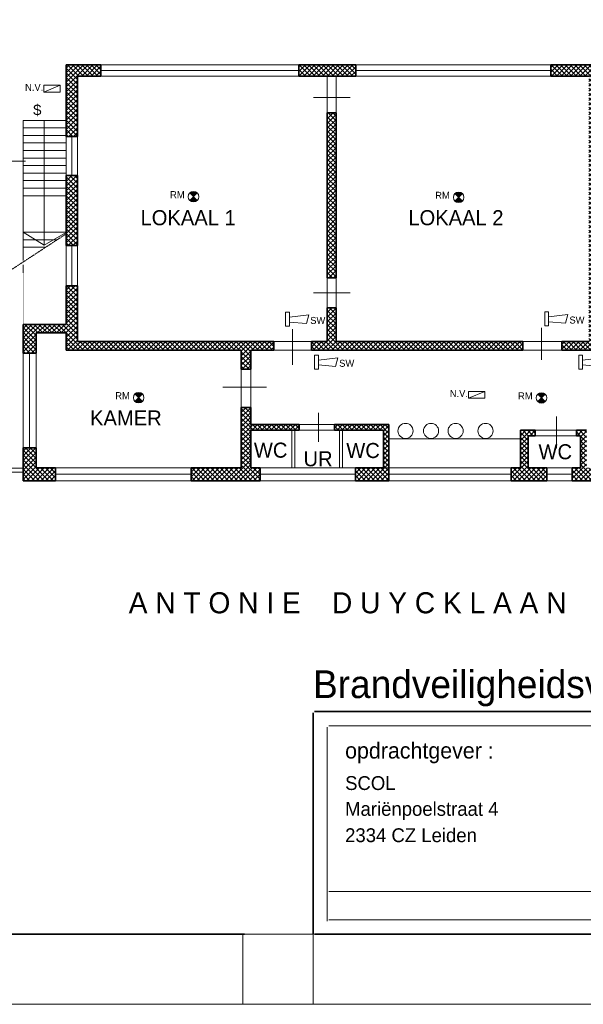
# Model space of a CAD drawing. Header units: millimetres. Extents: x 0 to 10560344, y -63228 to 177747.
# Tile 114 of 125: x 173332 to 189403, y 45511 to 73591. Entities that reach past the tile are written whole.
import ezdxf

# ---------------------------------------------------------------- set-up
doc = ezdxf.new("R2010")
doc.units = ezdxf.units.MM
doc.linetypes.add('HIDDEN', pattern=[9.525, 6.35, -3.175])
for name, color, linetype, lineweight in [('..BAS018', 1, 'Continuous', 18), ('005', 9, 'Continuous', 5), ('008', 8, 'Continuous', 9), ('018', 1, 'Continuous', 18), ('035', 82, 'Continuous', 35), ('Bouwkundig brandweer', 190, 'Continuous', 13), ('hatch008', 151, 'Continuous', 5), ('text008', 8, 'Continuous', 9), ('text018', 1, 'Continuous', 20)]:
    doc.layers.add(name, color=color, linetype=linetype, lineweight=lineweight)
doc.layers.add('AL22----_BINNENWAND', color=7, linetype='Continuous')
doc.layers.add('xx HIDDEN', color=30, linetype='Continuous', lineweight=0, plot=False)
doc.layers.add('xxhiddenxx', color=40, linetype='Continuous', lineweight=0, plot=False)
doc.styles.add('Century 2 teksten', font='GOTHIC.TTF', dxfattribs={"height": 2})
doc.styles.add('mvd', font='GOTHIC.TTF')
pattern_1 = [(45, (1426.39, 951.585), (-67.35192, 67.35192), []), (135, (1426.39, 951.585), (-67.35192, -67.35192), [])]

# ---------------------------------------------------------------- blocks, each defined once
blk = doc.blocks.new('kader MvD A3')
at = {"layer": '035', "transparency": 33554687}
blk.add_line((-228.91, 0), (-228.91, 31.97), dxfattribs=at)
for points in [[(-228.69, 0), (-228.69, 0), (0, 0), (0, 32.15), (-3.5, 32.15)], [(-22.76, 32.15), (-228.69, 32.15)]]:
    blk.add_lwpolyline(points, dxfattribs=at)
at = {"layer": 'xxhiddenxx', "transparency": 33554687}
for p, q in [((-226.86, 29.91), (-226.86, 1.87)), ((-2.05, 30.1), (-226.64, 30.1)), ((-226.64, 6.16), (-2.05, 6.16)), ((-226.64, 2.05), (-2.05, 2.05))]:
    blk.add_line(p, q, dxfattribs=at)
at = {"layer": 'text008', "transparency": 33554687, "insert": (-224.28, 27.68), "char_height": 2.31, "attachment_point": 1, "style": 'mvd'}
blk.add_mtext('opdrachtgever :', dxfattribs=at)
at = {"layer": 'text018', "style": 'Century 2 teksten'}
for tag, p, height in [('OMSCHRIJVING_ETIKET', (-228.91, 34.1), 4), ('PROJECTNR:', (-126.76, 20.92), 3.5), ('TEKENINGNR:', (-105.7, 20.92), 3.5), ('OPDRACHTGEVER:', (-224.28, 20.82), 2), ('PROJECT:', (-172.63, 21.01), 2), ('FASE', (-83.81, 20.92), 3), ('ADRES_OPDRACHTGEVER:', (-224.28, 17.1), 2), ('ADRES_PROJECT:', (-172.63, 17.28), 2), ('POSTCODE_OPDRACHTGEVER:', (-224.28, 13.29), 2), ('POSTCODE_PROJECT:', (-172.63, 13.48), 2), ('SCHAAL:', (-126.68, 11.12), 2), ('GETEKEND', (-83.29, 7.61), 2), ('DATUM', (-63.7, 7.61), 2), ('WIJZIGINGSDATUM', (-44.3, 7.61), 2)]:
    blk.add_attdef(tag, p, '', height=height, dxfattribs=at)

msp = doc.modelspace()

# ---------------------------------------------------------------- hatches: boundary and pattern name
at = {"layer": 'Bouwkundig brandweer'}
for points in [[(178394.6, 68649.2, 0.4142136), (178182.4, 68649.2), (178288.5, 68543.1)], [(178394.6, 68649.2, 0.4142136), (178182.4, 68649.2), (178288.5, 68543.1)], [(178288.5, 68543.1), (178182.4, 68437, 0.4142136), (178394.6, 68437)], [(178288.5, 68543.1), (178182.4, 68437, 0.4142136), (178394.6, 68437)], [(185954.8, 68630.5, 0.4142136), (185742.7, 68630.5), (185848.7, 68524.5)], [(185954.8, 68630.5, 0.4142136), (185742.7, 68630.5), (185848.7, 68524.5)], [(185848.7, 68524.5), (185742.7, 68418.4, 0.4142136), (185954.8, 68418.4)], [(185848.7, 68524.5), (185742.7, 68418.4, 0.4142136), (185954.8, 68418.4)], [(176830.4, 62917, 0.4142136), (176618.3, 62917), (176724.3, 62811)], [(176830.4, 62917, 0.4142136), (176618.3, 62917), (176724.3, 62811)], [(188317, 62910, 0.4142136), (188104.9, 62910), (188211, 62803.9)], [(188317, 62910, 0.4142136), (188104.9, 62910), (188211, 62803.9)], [(176724.3, 62811), (176618.3, 62704.9, 0.4142136), (176830.4, 62704.9)], [(176724.3, 62811), (176618.3, 62704.9, 0.4142136), (176830.4, 62704.9)], [(188211, 62803.9), (188104.9, 62697.8, 0.4142136), (188317, 62697.8)], [(188211, 62803.9), (188104.9, 62697.8, 0.4142136), (188317, 62697.8)]]:
    msp.add_hatch(color=256, dxfattribs=at).paths.add_polyline_path(points)
at = {"layer": 'hatch008'}
h = msp.add_hatch(dxfattribs=at)
h.set_pattern_fill('ANSI37', color=256, scale=30, style=0)
h.set_pattern_definition(pattern_1)
h.paths.add_polyline_path([(174656.7, 70263.1), (174976.5, 70263.1), (174976.5, 71980.8), (175650.1, 71980.8), (175650.1, 72300.6), (174656.7, 72300.6)])
h = msp.add_hatch(dxfattribs=at)
h.set_pattern_fill('ANSI37', color=256, scale=30, style=0)
h.set_pattern_definition(pattern_1)
h.paths.add_polyline_path([(181293.4, 72300.6), (181293.4, 71980.8), (182913, 71980.8), (182913, 72300.6)])
h = msp.add_hatch(dxfattribs=at)
h.set_pattern_fill('ANSI37', color=256, scale=30, style=0)
h.paths.add_polyline_path([(189876.6, 72300.6), (188475.2, 72300.6), (188475.2, 71980.8), (189556.8, 71980.8), (189556.8, 64410.8), (188791.5, 64410.8), (188791.5, 64166.1), (190634.3, 64166.1), (190634.3, 64410.8), (189735.6, 64410.8), (189735.6, 67532.4), (191921.3, 67532.4), (191921.3, 64410.8), (191861.4, 64410.8), (191861.4, 64166.1), (194201, 64166.1), (194201, 66249.3), (193956.3, 66249.3), (193956.3, 65971.6), (193207.6, 65971.6), (193207.6, 65856.2), (193956.3, 65856.2), (193956.3, 64910.8), (193456.3, 64910.8), (193456.3, 64410.8), (192036.7, 64410.8), (192036.7, 65856.2), (192261.8, 65856.2), (192261.8, 65971.6), (192036.7, 65971.6), (192036.7, 67532.4), (193956.3, 67532.4), (193956.3, 67425.3), (194201, 67425.3), (194201, 67860.8), (193956.3, 67860.8), (193956.3, 67647.8), (191154.9, 67647.8), (191154.9, 67788.4), (191047.5, 67788.4), (191047.5, 67647.8), (189735.6, 67647.8), (189735.6, 68617), (189735.6, 68787.3), (189735.6, 69779), (191047.5, 69779), (191047.5, 69647.2), (191154.9, 69647.2), (191154.9, 69779), (193956.3, 69779), (193956.3, 69300.2), (194201, 69300.2), (194201, 70098.8), (189876.6, 70098.8)])
h.paths.add_polyline_path([(193576.3, 64790.8), (193956.3, 64790.8), (193956.3, 64410.8), (193576.3, 64410.8)], flags=16)
h.paths.add_polyline_path([(189155, 65461.2), (192017.7, 65461.2), (192017.7, 66388.6), (189155, 66388.6)], flags=25)
h = msp.add_hatch(dxfattribs=at)
h.set_pattern_fill('ANSI37', color=256, scale=30, style=0)
h.set_pattern_definition(pattern_1)
h.paths.add_polyline_path([(182103.2, 66229.5), (182354.4, 66229.5), (182354.4, 70932.9), (182103.2, 70932.9)])
h = msp.add_hatch(dxfattribs=at)
h.set_pattern_fill('ANSI37', color=256, scale=30, style=0)
h.set_pattern_definition(pattern_1)
h.paths.add_polyline_path([(174976.5, 69144.3), (174656.7, 69144.3), (174656.7, 67152.8), (174976.5, 67152.8)])
h = msp.add_hatch(dxfattribs=at)
h.set_pattern_fill('ANSI37', color=256, scale=30, style=0)
h.set_pattern_definition(pattern_1)
h.paths.add_polyline_path([(174656.7, 64903), (173429.9, 64903), (173429.9, 64084.7), (173798.7, 64084.7), (173798.7, 64658.3), (174656.7, 64658.3), (174656.7, 64166.1), (179650, 64166.1), (179650, 63626.1), (179919.3, 63626.1), (179919.3, 64166.1), (180576.7, 64166.1), (180576.7, 64410.8), (174976.5, 64410.8), (174976.5, 66002.7), (174656.7, 66002.7)])
h = msp.add_hatch(dxfattribs=at)
h.set_pattern_fill('ANSI37', color=256, scale=30, style=0)
h.set_pattern_definition(pattern_1)
h.paths.add_polyline_path([(187682.9, 64166.1), (187682.9, 64410.8), (182354.4, 64410.8), (182354.4, 65376.3), (182103.2, 65376.3), (182103.2, 64410.8), (181650.2, 64410.8), (181650.2, 64166.1)])
h = msp.add_hatch(dxfattribs=at)
h.set_pattern_fill('ANSI37', color=256, scale=30, style=0)
h.set_pattern_definition(pattern_1)
h.paths.add_polyline_path([(179650, 62530.1), (179650, 60812.5), (178223.5, 60812.5), (178223.5, 60443.8), (180184.8, 60443.8), (180184.8, 60812.5), (179919.3, 60812.5), (179919.3, 62530.1)])
h = msp.add_hatch(dxfattribs=at)
h.set_pattern_fill('ANSI37', color=256, scale=30, style=0)
h.set_pattern_definition(pattern_1)
h.paths.add_polyline_path([(179919.3, 62044.8), (179919.3, 61885), (181302.1, 61885), (181302.1, 62044.8)])
h.paths.add_polyline_path([(182306.7, 62044.8), (182306.7, 61885), (183701.2, 61885), (183701.2, 60812.5), (183861, 60812.5), (183861, 62044.8)])
h = msp.add_hatch(dxfattribs=at)
h.set_pattern_fill('ANSI37', color=256, scale=30, style=0)
h.set_pattern_definition(pattern_1)
h.paths.add_polyline_path([(187610.9, 61883.8), (187610.9, 60812.5), (187350.5, 60812.5), (187350.5, 60443.8), (188365.4, 60443.8), (188365.4, 60812.5), (187833.6, 60812.5), (187833.6, 61724.8), (188030.9, 61724.8), (188030.9, 61883.8)])
h = msp.add_hatch(dxfattribs=at)
h.set_pattern_fill('ANSI37', color=256, scale=30, style=0)
h.set_pattern_definition(pattern_1)
h.paths.add_polyline_path([(190094.5, 60443.8), (190094.5, 60812.5), (189496.3, 60812.5), (189496.3, 61883.8), (189207.6, 61883.8), (189207.6, 61724.8), (189326.6, 61724.8), (189326.6, 60812.5), (189083.2, 60812.5), (189083.2, 60443.8)])
h = msp.add_hatch(dxfattribs=at)
h.set_pattern_fill('ANSI37', color=256, scale=30, style=0)
h.set_pattern_definition(pattern_1)
h.paths.add_polyline_path([(173429.9, 60443.8), (174355.4, 60443.8), (174355.4, 60812.5), (173798.7, 60812.5), (173798.7, 61381.6), (173429.9, 61381.6)])
h = msp.add_hatch(dxfattribs=at)
h.set_pattern_fill('ANSI37', color=256, scale=30, style=0)
h.set_pattern_definition(pattern_1)
h.paths.add_polyline_path([(183861, 60812.5), (183861, 60443.8), (182906.1, 60443.8), (182906.1, 60812.5)])

# ---------------------------------------------------------------- linework, layer by layer
at = {"layer": '005', "color": 7}
for p, q in [((174636.6, 70719.5), (173429.9, 70719.5)), ((173429.9, 70719.5), (173429.9, 66721)), ((174636.6, 70504.7), (173429.9, 70504.7)), ((174636.6, 70289.9), (173429.9, 70289.9)), ((174636.6, 70075.1), (173429.9, 70075.1)), ((174636.6, 69860.3), (173429.9, 69860.3)), ((174636.6, 69645.5), (173429.9, 69645.5)), ((174636.6, 69430.7), (173429.9, 69430.7)), ((174636.6, 69215.9), (173429.9, 69215.9)), ((174636.6, 69001.1), (173429.9, 69001.1)), ((174636.6, 68786.3), (173429.9, 68786.3)), ((174636.6, 68571.5), (173429.9, 68571.5))]:
    msp.add_line(p, q, dxfattribs=at)
for points in [[(175650.1, 72140.7), (181293.4, 72140.7)], [(182913, 72140.7), (188475.2, 72140.7)], [(174816.6, 69144.3), (174816.6, 70263.1)], [(173498.7, 69555.3), (172605.2, 69555.3)], [(174656.7, 67531.1), (173429.9, 67531.1)], [(174402.3, 67316.3), (173429.9, 67316.3)], [(174816.6, 66002.7), (174816.6, 67152.8)], [(174073.8, 67101.5), (173429.9, 67101.5)], [(173616.2, 61381.6), (173616.2, 64084.7)], [(174355.4, 60628.1), (178223.5, 60628.1)], [(180184.8, 60628.1), (182906.1, 60628.1)], [(183861, 60628.1), (187350.5, 60628.1)], [(188365.4, 60628.1), (189083.2, 60628.1)]]:
    msp.add_lwpolyline(points, dxfattribs=at)
at = {"layer": '005', "color": 7, "linetype": 'HIDDEN'}
for points in [[(173113.8, 66473.7), (174627.3, 67463.5)], [(173429.9, 66595.8), (173429.9, 64903)]]:
    msp.add_lwpolyline(points, dxfattribs=at)
at = {"layer": '008', "color": 7}
for p, q in [((175650.1, 72300.6), (181293.4, 72300.6)), ((182913, 72300.6), (188475.2, 72300.6)), ((175650.1, 71980.8), (181293.4, 71980.8)), ((182103.2, 71980.8), (182103.2, 70932.9)), ((182354.4, 71980.8), (182354.4, 70932.9)), ((182913, 71980.8), (188475.2, 71980.8)), ((181708.8, 71376.4), (182755.7, 71376.4)), ((174656.7, 69144.3), (174656.7, 70263.1)), ((174976.5, 69144.3), (174976.5, 70263.1)), ((174656.7, 66002.7), (174656.7, 67152.8)), ((174976.5, 66002.7), (174976.5, 67152.8)), ((182103.2, 66229.5), (182103.2, 65376.3)), ((182354.4, 66229.5), (182354.4, 65376.3)), ((181708.8, 65802.9), (182755.7, 65802.9)), ((181113.5, 64762.8), (181113.5, 63747.7)), ((188214.2, 64802), (188214.2, 63895.2)), ((181650.2, 64410.8), (180576.7, 64410.8)), ((188791.5, 64410.8), (187682.9, 64410.8)), ((173429.9, 64084.7), (173429.9, 61381.6)), ((173798.7, 64084.7), (173798.7, 61381.6)), ((181650.2, 64166.1), (180576.7, 64166.1)), ((188791.5, 64166.1), (187682.9, 64166.1)), ((179650, 62530.1), (179650, 63626.1)), ((179919.3, 63626.1), (179919.3, 62530.1)), ((180371.1, 63115.5), (179128.2, 63115.5)), ((181856.5, 62374.9), (181856.5, 61549)), ((188638.6, 62274.6), (188638.6, 61367.9)), ((181090, 61885), (181090, 60812.5)), ((181173.4, 61885), (181173.4, 60812.5)), ((181302.1, 62044.8), (182306.7, 62044.8)), ((181302.1, 61885), (182306.7, 61885)), ((182451.6, 61885), (182451.6, 60812.5)), ((182535, 61885), (182535, 60812.5)), ((188030.9, 61883.8), (189207.6, 61883.8)), ((183861, 61641), (187610.9, 61641)), ((188030.9, 61724.8), (189207.6, 61724.8)), ((174355.4, 60812.5), (178223.5, 60812.5)), ((180184.8, 60812.5), (182906.1, 60812.5)), ((183861, 60812.5), (187350.5, 60812.5)), ((188365.4, 60812.5), (189083.2, 60812.5)), ((174355.4, 60443.8), (178223.5, 60443.8)), ((180184.8, 60443.8), (182906.1, 60443.8)), ((183861, 60443.8), (187350.5, 60443.8)), ((188365.4, 60443.8), (189083.2, 60443.8))]:
    msp.add_line(p, q, dxfattribs=at)
for points in [[(173429.9, 60796.7), (172542.6, 60796.7)], [(173429.9, 60689.3), (172542.6, 60689.3)]]:
    msp.add_lwpolyline(points, dxfattribs=at)
for centre in [(184335.2, 61863.4), (185061.7, 61863.4), (185762.2, 61863.4), (186616.4, 61863.4)]:
    msp.add_circle(centre, 216, dxfattribs=at)
at = {"layer": '018', "color": 7}
for p, q in [((174033.3, 70719.5), (174033.3, 67158.9)), ((174033.3, 67158.9), (173429.9, 67531.1)), ((174033.3, 67158.9), (174656.7, 67525.1))]:
    msp.add_line(p, q, dxfattribs=at)
at = {"layer": '035', "color": 7}
for p, q in [((174656.7, 70263.1), (174656.7, 72300.6)), ((174656.7, 72300.6), (175650.1, 72300.6)), ((175650.1, 72300.6), (175650.1, 71980.8)), ((181293.4, 72300.6), (182913, 72300.6)), ((181293.4, 72300.6), (181293.4, 71980.8)), ((182913, 72300.6), (182913, 71980.8)), ((188475.2, 72300.6), (189876.6, 72300.6)), ((188475.2, 72300.6), (188475.2, 71980.8)), ((174976.5, 71980.8), (175650.1, 71980.8)), ((174976.5, 70263.1), (174976.5, 71980.8)), ((181293.4, 71980.8), (182913, 71980.8)), ((188475.2, 71980.8), (189556.8, 71980.8)), ((182103.2, 70932.9), (182103.2, 66229.5)), ((182103.2, 70932.9), (182354.4, 70932.9)), ((182354.4, 70932.9), (182354.4, 66229.5)), ((174656.7, 70263.1), (174976.5, 70263.1)), ((174656.7, 67152.8), (174656.7, 69144.3)), ((174656.7, 69144.3), (174976.5, 69144.3)), ((174976.5, 67152.8), (174976.5, 69144.3)), ((174656.7, 67152.8), (174976.5, 67152.8)), ((174656.7, 66002.7), (174976.5, 66002.7)), ((174656.7, 64903), (174656.7, 66002.7)), ((174976.5, 64410.8), (174976.5, 66002.7)), ((182103.2, 66229.5), (182354.4, 66229.5)), ((182103.2, 65376.3), (182103.2, 64410.8)), ((182103.2, 65376.3), (182354.4, 65376.3)), ((182354.4, 65376.3), (182354.4, 64410.8)), ((174656.7, 64903), (173429.9, 64903)), ((173429.9, 64903), (173429.9, 64084.7)), ((174656.7, 64658.3), (173798.7, 64658.3)), ((173798.7, 64658.3), (173798.7, 64084.7)), ((174656.7, 64166.1), (174656.7, 64658.3)), ((180576.7, 64410.8), (174976.5, 64410.8)), ((180576.7, 64166.1), (180576.7, 64410.8)), ((181650.2, 64410.8), (181650.2, 64166.1)), ((182103.2, 64410.8), (181650.2, 64410.8)), ((187682.9, 64410.8), (182354.4, 64410.8)), ((187682.9, 64410.8), (187682.9, 64166.1)), ((188791.5, 64410.8), (188791.5, 64166.1)), ((189556.8, 64410.8), (188791.5, 64410.8)), ((173429.9, 64084.7), (173802.4, 64084.7)), ((179650, 64166.1), (174656.7, 64166.1)), ((179650, 64166.1), (179650, 63626.1)), ((180576.7, 64166.1), (179919.3, 64166.1)), ((179919.3, 64166.1), (179919.3, 63626.1)), ((187682.9, 64166.1), (181650.2, 64166.1)), ((190634.3, 64166.1), (188791.5, 64166.1)), ((179650, 63626.1), (179919.3, 63626.1)), ((179650, 62530.1), (179919.3, 62530.1)), ((179650, 62530.1), (179650, 60812.5)), ((179919.3, 62530.1), (179919.3, 62044.8)), ((179919.3, 62044.8), (181302.1, 62044.8)), ((179919.3, 61885), (181302.1, 61885)), ((179919.3, 61885), (179919.3, 60812.5)), ((181302.1, 62044.8), (181302.1, 61885)), ((182306.7, 62044.8), (183861, 62044.8)), ((182306.7, 62044.8), (182306.7, 61885)), ((182306.7, 61885), (183701.2, 61885)), ((183701.2, 61885), (183701.2, 60812.5)), ((183861, 62044.8), (183861, 60812.5)), ((187610.9, 60812.5), (187610.9, 61883.8)), ((187610.9, 61883.8), (188030.9, 61883.8)), ((188030.9, 61883.8), (188030.9, 61724.8)), ((189207.6, 61883.8), (189207.6, 61724.8)), ((187833.6, 61724.8), (187833.6, 60812.5)), ((189326.6, 61724.8), (189326.6, 60812.5)), ((173429.9, 61381.6), (173429.9, 60443.8)), ((173429.9, 61381.6), (173802.4, 61381.6)), ((173798.7, 61381.6), (173798.7, 60812.5)), ((173798.7, 60812.5), (174355.4, 60812.5)), ((174355.4, 60812.5), (174355.4, 60443.8)), ((178223.5, 60812.5), (179650, 60812.5)), ((178223.5, 60812.5), (178223.5, 60443.8)), ((179919.3, 60812.5), (180184.8, 60812.5)), ((180184.8, 60812.5), (180184.8, 60443.8)), ((182906.1, 60812.5), (183701.2, 60812.5)), ((182906.1, 60812.5), (182906.1, 60443.8)), ((183861, 60812.5), (183861, 60443.8)), ((187350.5, 60812.5), (187610.9, 60812.5)), ((187350.5, 60812.5), (187350.5, 60443.8)), ((187833.6, 60812.5), (188365.4, 60812.5)), ((188365.4, 60812.5), (188365.4, 60443.8)), ((189083.2, 60812.5), (189326.6, 60812.5)), ((189083.2, 60812.5), (189083.2, 60443.8)), ((173429.9, 60443.8), (174355.4, 60443.8)), ((178223.5, 60443.8), (180184.8, 60443.8)), ((182906.1, 60443.8), (183861, 60443.8)), ((187350.5, 60443.8), (188365.4, 60443.8)), ((189083.2, 60443.8), (190094.5, 60443.8))]:
    msp.add_line(p, q, dxfattribs=at)
at = {"layer": '035'}
msp.add_lwpolyline([(226896.6, 55859.4), (226896.6, 102910.9), (146896.6, 102910.9), (146896.6, 47510.9), (179740.2, 47510.9)], dxfattribs=at)
at = {"layer": '035', "color": 7}
for points in [[(189496.3, 61883.8), (189207.6, 61883.8)], [(187833.6, 61724.8), (188030.9, 61724.8)], [(189326.6, 61724.8), (189207.6, 61724.8)]]:
    msp.add_lwpolyline(points, dxfattribs=at)
at = {"layer": 'Bouwkundig brandweer'}
for p, q in [((174016.9, 71523.9), (174486.9, 71721.7)), ((178394.6, 68649.2), (178182.4, 68437)), ((178182.4, 68649.2), (178394.6, 68437)), ((185954.8, 68630.5), (185742.7, 68418.4)), ((185742.7, 68630.5), (185954.8, 68418.4)), ((176830.4, 62917), (176618.3, 62704.9)), ((176618.3, 62917), (176830.4, 62704.9)), ((186126.6, 62794.6), (186596.6, 62992.4)), ((188317, 62910), (188104.9, 62697.8)), ((188104.9, 62910), (188317, 62697.8))]:
    msp.add_line(p, q, dxfattribs=at)
for points in [[(174016.9, 71721.7), (174486.9, 71721.7), (174486.9, 71523.9), (174016.9, 71523.9)], [(181021.4, 65249.4), (180914.9, 65249.4), (180914.9, 64852), (181021.4, 64852)], [(188412.1, 65260.2), (188305.6, 65260.2), (188305.6, 64862.7), (188412.1, 64862.7)], [(181847.7, 64026.7), (181741.3, 64026.7), (181741.3, 63629.3), (181847.7, 63629.3)], [(189383.1, 64026.7), (189276.6, 64026.7), (189276.6, 63629.3), (189383.1, 63629.3)], [(186126.6, 62992.4), (186596.6, 62992.4), (186596.6, 62794.6), (186126.6, 62794.6)]]:
    msp.add_lwpolyline(points, close=True, dxfattribs=at)
for points in [[(181021.4, 65108.6), (181573.8, 65170.6), (181507.5, 64923.2), (181021.4, 64967.2)], [(188412.1, 65119.4), (188964.6, 65181.4), (188898.3, 64934), (188412.1, 64978)], [(181847.7, 63885.9), (182400.2, 63948), (182333.9, 63700.6), (181847.7, 63744.6)], [(189383.1, 63885.9), (189935.6, 63948), (189869.3, 63700.6), (189383.1, 63744.6)]]:
    msp.add_lwpolyline(points, dxfattribs=at)
for centre in [(178288.5, 68543.1), (185848.7, 68524.5), (176724.3, 62811), (188211, 62803.9)]:
    msp.add_circle(centre, 150, dxfattribs=at)
at = {"layer": 'xx HIDDEN'}
for points in [[(144896.6, 104910.9), (144896.6, 45510.9), (228896.6, 45510.9), (228896.6, 104910.9)], [(179696.6, 47510.9), (181696.6, 47510.9), (181696.6, 45510.9), (179696.6, 45510.9)]]:
    msp.add_lwpolyline(points, close=True, dxfattribs=at)
at = {"layer": 'xx HIDDEN', "color": 7}
for points in [[(179919.3, 61885), (179919.3, 62044.8)], [(183701.2, 60812.5), (183861, 60812.5)]]:
    msp.add_lwpolyline(points, dxfattribs=at)

# ---------------------------------------------------------------- block references
at = {"layer": 'AL22----_BINNENWAND'}
ref = msp.add_blockref('kader MvD A3', (226896.6, 47510.9), dxfattribs=dict(at, xscale=197.456948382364, yscale=197.456948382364, zscale=197.456948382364))
ref.add_attrib('OPDRACHTGEVER:', 'SCOL', (182611.1, 51622.7), dxfattribs={"layer": 'text018', "height": 394.91, "style": 'Century 2 teksten'})
ref.add_attrib('ADRES_OPDRACHTGEVER:', 'Mariënpoelstraat 4', (182611.1, 50886.5), dxfattribs={"layer": 'text018', "height": 394.914, "style": 'Century 2 teksten'})
ref.add_attrib('POSTCODE_OPDRACHTGEVER:', '2334 CZ Leiden', (182611.1, 50135.8), dxfattribs={"layer": 'text018', "height": 394.914, "style": 'Century 2 teksten'})
ref.add_attrib('OMSCHRIJVING_ETIKET', 'Brandveiligheidsvoorzieningen begane grond', (181696.6, 54244.4), dxfattribs={"layer": 'text018', "height": 789.828, "style": 'Century 2 teksten'})

# ---------------------------------------------------------------- texts
at = {"layer": '..BAS018', "color": 7, "char_height": 429.59, "attachment_point": 2, "style": 'mvd'}
for s, insert in [('LOKAAL 1', (178135, 68159.3)), ('LOKAAL 2', (185770.6, 68159.3)), ('KAMER', (176360.2, 62447.8)), ('WC', (180487.7, 61529.8)), ('WC', (183123.3, 61519.7)), ('UR', (181839.6, 61284.1)), ('WC', (188603.4, 61483.7))]:
    msp.add_mtext(s, dxfattribs=dict(at, insert=insert))
at = {"layer": 'Bouwkundig brandweer', "attachment_point": 1, "style": 'mvd'}
for s, insert, char_height in [('N.V.', (173485.3, 71762.1), 200), ('{\\fArial|b0|i0|c238|p34;$}', (173715.2, 71173.7), 306.225), ('RM', (177619.8, 68701.1), 200), ('RM', (185180, 68682.5), 200), ('SW', (181615.8, 65114.8), 200), ('SW', (189006.5, 65125.5), 200), ('SW', (182442.2, 63892.1), 200), ('RM', (176055.6, 62969), 200), ('N.V.', (185594.9, 63032.8), 200), ('RM', (187542.2, 62961.9), 200)]:
    msp.add_mtext(s, dxfattribs=dict(at, insert=insert, char_height=char_height))
at = {"layer": 'text008', "color": 1, "insert": (176441, 57261.8), "char_height": 600, "attachment_point": 1, "line_spacing_factor": 0.8, "style": 'mvd'}
msp.add_mtext('A N T O N I E    D U Y C K L A A N', dxfattribs=at)

doc.saveas('drawing.dxf')
